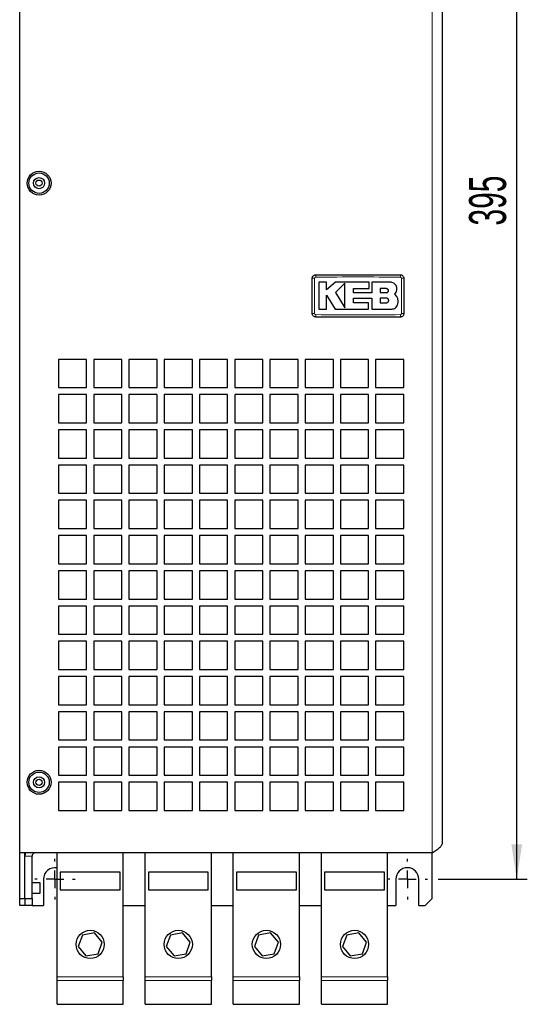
# Model space of a CAD drawing. Header units: millimetres. Extents: x 5 to 418, y 2 to 292.
# Tile 9 of 19: x 161 to 209, y 101 to 194. Entities that reach past the tile are written whole.
import ezdxf

# ---------------------------------------------------------------- set-up
doc = ezdxf.new("R2010")
doc.units = ezdxf.units.MM
doc.layers.add('SLD-0', color=7, linetype='Continuous')
doc.styles.add('SLDTEXTSTYLE0', font='TXT', dxfattribs={"width": 0.605})
doc.dimstyles.new('SLDDIMSTYLE0', dxfattribs={"dimtxt": 3.5, "dimasz": 3.302, "dimexe": 0, "dimexo": 0.0625, "dimgap": 0.875, "dimtad": 1, "dimlfac": 3, "dimrnd": 1e-09, "dimzin": 12, "dimdsep": 46, "dimtxsty": 'SLDTEXTSTYLE0', "dimsah": 1, "dimcen": 0.09, "dimadec": 0, "dimazin": 3, "dimtfac": 1, "dimtofl": 0, "dimtmove": 0, "dimatfit": 3, "dimfxl": 1, "dimfrac": 2, "dimtolj": 1, "dimtzin": 12, "dimarcsym": 0})

# ---------------------------------------------------------------- blocks, each defined once
blk = doc.blocks.new('_D_7')
at = {"layer": 'SLD-0', "color": 7}
for p, q in [((200.642, 244.517), (209.067, 244.517)), ((208.067, 112.85), (208.067, 244.517)), ((200.642, 112.85), (209.067, 112.85))]:
    blk.add_line(p, q, dxfattribs=at)
for points in [[(208.067, 244.517), (207.559, 241.215), (208.575, 241.215)], [(208.067, 112.85), (208.575, 116.152), (207.559, 116.152)]]:
    blk.add_solid(points, dxfattribs=at)
at = {"layer": 'SLD-0', "color": 7, "insert": (203.555, 174.673), "char_height": 3.5, "attachment_point": 1, "rotation": 90, "style": 'SLDTEXTSTYLE0'}
blk.add_mtext('395', dxfattribs=at)
blk = doc.blocks.new('SW_CENTERMARKSYMBOL_6')
at = {"layer": 'SLD-0', "color": 0}
for p, q in [((0, 1.667), (0, 1.917)), ((-1.667, 0), (-1.917, 0)), ((0, 0), (-0.833, 0)), ((0, 0), (0, 0.833)), ((0, 0), (0, -0.833)), ((0, 0), (0.833, 0)), ((1.667, 0), (1.917, 0)), ((0, -1.667), (0, -1.917))]:
    blk.add_line(p, q, dxfattribs=at)
blk = doc.blocks.new('SW_CENTERMARKSYMBOL_7')
at = {"layer": 'SLD-0', "color": 0}
for p, q in [((0, 1.667), (0, 1.917)), ((-1.667, 0), (-1.917, 0)), ((0, 0), (-0.833, 0)), ((0, 0), (0, 0.833)), ((0, 0), (0, -0.833)), ((0, 0), (0.833, 0)), ((1.667, 0), (1.917, 0)), ((0, -1.667), (0, -1.917))]:
    blk.add_line(p, q, dxfattribs=at)

msp = doc.modelspace()

# ---------------------------------------------------------------- linework, layer by layer
at = {"color": 7, "linetype": 'Continuous', "lineweight": 25}
for p, q in [((161.0586, 115.3504), (161.0586, 242.0171)), ((201.0586, 116.3504), (201.0586, 241.0171)), ((190.0883, 169.3101), (189.3552, 169.3101)), ((190.0883, 168.5992), (190.0883, 169.3101)), ((190.9226, 169.3101), (190.0883, 168.5992)), ((194.1218, 169.3101), (190.9226, 169.3101)), ((191.797, 169.2308), (190.9226, 168.3313)), ((192.6269, 168.708), (194.1218, 168.708)), ((192.6269, 168.3236), (192.6269, 168.708)), ((194.1218, 168.708), (194.1218, 169.3101)), ((194.3535, 169.3101), (194.3535, 168.3236)), ((196.1167, 169.3101), (194.3535, 169.3101)), ((195.7467, 168.7032), (195.1664, 168.7032)), ((195.1664, 168.7032), (195.1664, 168.3313)), ((190.0879, 168.0987), (190.8949, 166.7723)), ((190.0879, 166.7723), (190.0879, 168.0987)), ((190.9226, 168.3313), (191.797, 166.8941)), ((194.3535, 168.3236), (192.6269, 168.3236)), ((192.6273, 167.7987), (194.3535, 167.7987)), ((192.6273, 167.3737), (192.6273, 167.7987)), ((194.3535, 167.7987), (194.3535, 166.7723)), ((195.1664, 168.3313), (195.7467, 168.3313)), ((195.1664, 167.7987), (195.1664, 167.3737)), ((195.7467, 167.7987), (195.1664, 167.7987)), ((196.7256, 167.961), (196.5358, 168.1959)), ((189.3552, 166.7723), (190.0879, 166.7723)), ((190.8949, 166.7723), (194.0619, 166.7723)), ((194.0619, 167.3737), (192.6273, 167.3737)), ((194.0619, 166.7723), (194.0619, 167.3737)), ((194.3535, 166.7723), (196.2458, 166.7723)), ((195.1664, 167.3737), (195.7467, 167.3737)), ((164.7253, 162.0171), (164.7253, 159.3504)), ((167.392, 162.0171), (164.7253, 162.0171)), ((167.392, 159.3504), (167.392, 162.0171)), ((168.0586, 162.0171), (168.0586, 159.3504)), ((170.7253, 162.0171), (168.0586, 162.0171)), ((170.7253, 159.3504), (170.7253, 162.0171)), ((171.392, 162.0171), (171.392, 159.3504)), ((174.0586, 162.0171), (171.392, 162.0171)), ((174.0586, 159.3504), (174.0586, 162.0171)), ((174.7253, 162.0171), (174.7253, 159.3504)), ((177.392, 162.0171), (174.7253, 162.0171)), ((177.392, 159.3504), (177.392, 162.0171)), ((178.0586, 162.0171), (178.0586, 159.3504)), ((180.7253, 162.0171), (178.0586, 162.0171)), ((180.7253, 159.3504), (180.7253, 162.0171)), ((181.392, 162.0171), (181.392, 159.3504)), ((184.0586, 162.0171), (181.392, 162.0171)), ((184.0586, 159.3504), (184.0586, 162.0171)), ((184.7253, 162.0171), (184.7253, 159.3504)), ((187.392, 162.0171), (184.7253, 162.0171)), ((187.392, 159.3504), (187.392, 162.0171)), ((188.0586, 162.0171), (188.0586, 159.3504)), ((190.7253, 162.0171), (188.0586, 162.0171)), ((190.7253, 159.3504), (190.7253, 162.0171)), ((191.392, 162.0171), (191.392, 159.3504)), ((194.0586, 162.0171), (191.392, 162.0171)), ((194.0586, 159.3504), (194.0586, 162.0171)), ((194.7253, 162.0171), (194.7253, 159.3504)), ((197.392, 162.0171), (194.7253, 162.0171)), ((197.392, 159.3504), (197.392, 162.0171)), ((164.7253, 159.3504), (167.392, 159.3504)), ((168.0586, 159.3504), (170.7253, 159.3504)), ((171.392, 159.3504), (174.0586, 159.3504)), ((174.7253, 159.3504), (177.392, 159.3504)), ((178.0586, 159.3504), (180.7253, 159.3504)), ((181.392, 159.3504), (184.0586, 159.3504)), ((184.7253, 159.3504), (187.392, 159.3504)), ((188.0586, 159.3504), (190.7253, 159.3504)), ((191.392, 159.3504), (194.0586, 159.3504)), ((194.7253, 159.3504), (197.392, 159.3504)), ((164.7253, 158.6838), (164.7253, 156.0171)), ((167.392, 158.6838), (164.7253, 158.6838)), ((167.392, 156.0171), (167.392, 158.6838)), ((168.0586, 158.6838), (168.0586, 156.0171)), ((170.7253, 158.6838), (168.0586, 158.6838)), ((170.7253, 156.0171), (170.7253, 158.6838)), ((171.392, 158.6838), (171.392, 156.0171)), ((174.0586, 158.6838), (171.392, 158.6838)), ((174.0586, 156.0171), (174.0586, 158.6838)), ((174.7253, 158.6838), (174.7253, 156.0171)), ((177.392, 158.6838), (174.7253, 158.6838)), ((177.392, 156.0171), (177.392, 158.6838)), ((178.0586, 158.6838), (178.0586, 156.0171)), ((180.7253, 158.6838), (178.0586, 158.6838)), ((180.7253, 156.0171), (180.7253, 158.6838)), ((181.392, 158.6838), (181.392, 156.0171)), ((184.0586, 158.6838), (181.392, 158.6838)), ((184.0586, 156.0171), (184.0586, 158.6838)), ((184.7253, 158.6838), (184.7253, 156.0171)), ((187.392, 158.6838), (184.7253, 158.6838)), ((187.392, 156.0171), (187.392, 158.6838)), ((188.0586, 158.6838), (188.0586, 156.0171)), ((190.7253, 158.6838), (188.0586, 158.6838)), ((190.7253, 156.0171), (190.7253, 158.6838)), ((191.392, 158.6838), (191.392, 156.0171)), ((194.0586, 158.6838), (191.392, 158.6838)), ((194.0586, 156.0171), (194.0586, 158.6838)), ((194.7253, 158.6838), (194.7253, 156.0171)), ((197.392, 158.6838), (194.7253, 158.6838)), ((197.392, 156.0171), (197.392, 158.6838)), ((164.7253, 156.0171), (167.392, 156.0171)), ((168.0586, 156.0171), (170.7253, 156.0171)), ((171.392, 156.0171), (174.0586, 156.0171)), ((174.7253, 156.0171), (177.392, 156.0171)), ((178.0586, 156.0171), (180.7253, 156.0171)), ((181.392, 156.0171), (184.0586, 156.0171)), ((184.7253, 156.0171), (187.392, 156.0171)), ((188.0586, 156.0171), (190.7253, 156.0171)), ((191.392, 156.0171), (194.0586, 156.0171)), ((194.7253, 156.0171), (197.392, 156.0171)), ((164.7253, 155.3504), (164.7253, 152.6838)), ((167.392, 155.3504), (164.7253, 155.3504)), ((167.392, 152.6838), (167.392, 155.3504)), ((168.0586, 155.3504), (168.0586, 152.6838)), ((170.7253, 155.3504), (168.0586, 155.3504)), ((170.7253, 152.6838), (170.7253, 155.3504)), ((171.392, 155.3504), (171.392, 152.6838)), ((174.0586, 155.3504), (171.392, 155.3504)), ((174.0586, 152.6838), (174.0586, 155.3504)), ((174.7253, 155.3504), (174.7253, 152.6838)), ((177.392, 155.3504), (174.7253, 155.3504)), ((177.392, 152.6838), (177.392, 155.3504)), ((178.0586, 155.3504), (178.0586, 152.6838)), ((180.7253, 155.3504), (178.0586, 155.3504)), ((180.7253, 152.6838), (180.7253, 155.3504)), ((181.392, 155.3504), (181.392, 152.6838)), ((184.0586, 155.3504), (181.392, 155.3504)), ((184.0586, 152.6838), (184.0586, 155.3504)), ((184.7253, 155.3504), (184.7253, 152.6838)), ((187.392, 155.3504), (184.7253, 155.3504)), ((187.392, 152.6838), (187.392, 155.3504)), ((188.0586, 155.3504), (188.0586, 152.6838)), ((190.7253, 155.3504), (188.0586, 155.3504)), ((190.7253, 152.6838), (190.7253, 155.3504)), ((191.392, 155.3504), (191.392, 152.6838)), ((194.0586, 155.3504), (191.392, 155.3504)), ((194.0586, 152.6838), (194.0586, 155.3504)), ((194.7253, 155.3504), (194.7253, 152.6838)), ((197.392, 155.3504), (194.7253, 155.3504)), ((197.392, 152.6838), (197.392, 155.3504)), ((164.7253, 152.6838), (167.392, 152.6838)), ((164.7253, 152.0171), (164.7253, 149.3504)), ((167.392, 152.0171), (164.7253, 152.0171)), ((167.392, 149.3504), (167.392, 152.0171)), ((168.0586, 152.6838), (170.7253, 152.6838)), ((168.0586, 152.0171), (168.0586, 149.3504)), ((170.7253, 152.0171), (168.0586, 152.0171)), ((170.7253, 149.3504), (170.7253, 152.0171)), ((171.392, 152.6838), (174.0586, 152.6838)), ((171.392, 152.0171), (171.392, 149.3504)), ((174.0586, 152.0171), (171.392, 152.0171)), ((174.0586, 149.3504), (174.0586, 152.0171)), ((174.7253, 152.6838), (177.392, 152.6838)), ((174.7253, 152.0171), (174.7253, 149.3504)), ((177.392, 152.0171), (174.7253, 152.0171)), ((177.392, 149.3504), (177.392, 152.0171)), ((178.0586, 152.6838), (180.7253, 152.6838)), ((178.0586, 152.0171), (178.0586, 149.3504)), ((180.7253, 152.0171), (178.0586, 152.0171)), ((180.7253, 149.3504), (180.7253, 152.0171)), ((181.392, 152.6838), (184.0586, 152.6838)), ((181.392, 152.0171), (181.392, 149.3504)), ((184.0586, 152.0171), (181.392, 152.0171)), ((184.0586, 149.3504), (184.0586, 152.0171)), ((184.7253, 152.6838), (187.392, 152.6838)), ((184.7253, 152.0171), (184.7253, 149.3504)), ((187.392, 152.0171), (184.7253, 152.0171)), ((187.392, 149.3504), (187.392, 152.0171)), ((188.0586, 152.6838), (190.7253, 152.6838)), ((188.0586, 152.0171), (188.0586, 149.3504)), ((190.7253, 152.0171), (188.0586, 152.0171)), ((190.7253, 149.3504), (190.7253, 152.0171)), ((191.392, 152.6838), (194.0586, 152.6838)), ((191.392, 152.0171), (191.392, 149.3504)), ((194.0586, 152.0171), (191.392, 152.0171)), ((194.0586, 149.3504), (194.0586, 152.0171)), ((194.7253, 152.6838), (197.392, 152.6838)), ((194.7253, 152.0171), (194.7253, 149.3504)), ((197.392, 152.0171), (194.7253, 152.0171)), ((197.392, 149.3504), (197.392, 152.0171)), ((164.7253, 149.3504), (167.392, 149.3504)), ((168.0586, 149.3504), (170.7253, 149.3504)), ((171.392, 149.3504), (174.0586, 149.3504)), ((174.7253, 149.3504), (177.392, 149.3504)), ((178.0586, 149.3504), (180.7253, 149.3504)), ((181.392, 149.3504), (184.0586, 149.3504)), ((184.7253, 149.3504), (187.392, 149.3504)), ((188.0586, 149.3504), (190.7253, 149.3504)), ((191.392, 149.3504), (194.0586, 149.3504)), ((194.7253, 149.3504), (197.392, 149.3504)), ((164.7253, 148.6838), (164.7253, 146.0171)), ((167.392, 148.6838), (164.7253, 148.6838)), ((167.392, 146.0171), (167.392, 148.6838)), ((168.0586, 148.6838), (168.0586, 146.0171)), ((170.7253, 148.6838), (168.0586, 148.6838)), ((170.7253, 146.0171), (170.7253, 148.6838)), ((171.392, 148.6838), (171.392, 146.0171)), ((174.0586, 148.6838), (171.392, 148.6838)), ((174.0586, 146.0171), (174.0586, 148.6838)), ((174.7253, 148.6838), (174.7253, 146.0171)), ((177.392, 148.6838), (174.7253, 148.6838)), ((177.392, 146.0171), (177.392, 148.6838)), ((178.0586, 148.6838), (178.0586, 146.0171)), ((180.7253, 148.6838), (178.0586, 148.6838)), ((180.7253, 146.0171), (180.7253, 148.6838)), ((181.392, 148.6838), (181.392, 146.0171)), ((184.0586, 148.6838), (181.392, 148.6838)), ((184.0586, 146.0171), (184.0586, 148.6838)), ((184.7253, 148.6838), (184.7253, 146.0171)), ((187.392, 148.6838), (184.7253, 148.6838)), ((187.392, 146.0171), (187.392, 148.6838)), ((188.0586, 148.6838), (188.0586, 146.0171)), ((190.7253, 148.6838), (188.0586, 148.6838)), ((190.7253, 146.0171), (190.7253, 148.6838)), ((191.392, 148.6838), (191.392, 146.0171)), ((194.0586, 148.6838), (191.392, 148.6838)), ((194.0586, 146.0171), (194.0586, 148.6838)), ((194.7253, 148.6838), (194.7253, 146.0171)), ((197.392, 148.6838), (194.7253, 148.6838)), ((197.392, 146.0171), (197.392, 148.6838)), ((164.7253, 146.0171), (167.392, 146.0171)), ((164.7253, 145.3504), (164.7253, 142.6838)), ((167.392, 145.3504), (164.7253, 145.3504)), ((167.392, 142.6838), (167.392, 145.3504)), ((168.0586, 146.0171), (170.7253, 146.0171)), ((168.0586, 145.3504), (168.0586, 142.6838)), ((170.7253, 145.3504), (168.0586, 145.3504)), ((170.7253, 142.6838), (170.7253, 145.3504)), ((171.392, 146.0171), (174.0586, 146.0171)), ((171.392, 145.3504), (171.392, 142.6838)), ((174.0586, 145.3504), (171.392, 145.3504)), ((174.0586, 142.6838), (174.0586, 145.3504)), ((174.7253, 146.0171), (177.392, 146.0171)), ((174.7253, 145.3504), (174.7253, 142.6838)), ((177.392, 145.3504), (174.7253, 145.3504)), ((177.392, 142.6838), (177.392, 145.3504)), ((178.0586, 146.0171), (180.7253, 146.0171)), ((178.0586, 145.3504), (178.0586, 142.6838)), ((180.7253, 145.3504), (178.0586, 145.3504)), ((180.7253, 142.6838), (180.7253, 145.3504)), ((181.392, 146.0171), (184.0586, 146.0171)), ((181.392, 145.3504), (181.392, 142.6838)), ((184.0586, 145.3504), (181.392, 145.3504)), ((184.0586, 142.6838), (184.0586, 145.3504)), ((184.7253, 146.0171), (187.392, 146.0171)), ((184.7253, 145.3504), (184.7253, 142.6838)), ((187.392, 145.3504), (184.7253, 145.3504)), ((187.392, 142.6838), (187.392, 145.3504)), ((188.0586, 146.0171), (190.7253, 146.0171)), ((188.0586, 145.3504), (188.0586, 142.6838)), ((190.7253, 145.3504), (188.0586, 145.3504)), ((190.7253, 142.6838), (190.7253, 145.3504)), ((191.392, 146.0171), (194.0586, 146.0171)), ((191.392, 145.3504), (191.392, 142.6838)), ((194.0586, 145.3504), (191.392, 145.3504)), ((194.0586, 142.6838), (194.0586, 145.3504)), ((194.7253, 146.0171), (197.392, 146.0171)), ((194.7253, 145.3504), (194.7253, 142.6838)), ((197.392, 145.3504), (194.7253, 145.3504)), ((197.392, 142.6838), (197.392, 145.3504)), ((164.7253, 142.6838), (167.392, 142.6838)), ((168.0586, 142.6838), (170.7253, 142.6838)), ((171.392, 142.6838), (174.0586, 142.6838)), ((174.7253, 142.6838), (177.392, 142.6838)), ((178.0586, 142.6838), (180.7253, 142.6838)), ((181.392, 142.6838), (184.0586, 142.6838)), ((184.7253, 142.6838), (187.392, 142.6838)), ((188.0586, 142.6838), (190.7253, 142.6838)), ((191.392, 142.6838), (194.0586, 142.6838)), ((194.7253, 142.6838), (197.392, 142.6838)), ((164.7253, 142.0171), (164.7253, 139.3504)), ((167.392, 142.0171), (164.7253, 142.0171)), ((167.392, 139.3504), (167.392, 142.0171)), ((168.0586, 142.0171), (168.0586, 139.3504)), ((170.7253, 142.0171), (168.0586, 142.0171)), ((170.7253, 139.3504), (170.7253, 142.0171)), ((171.392, 142.0171), (171.392, 139.3504)), ((174.0586, 142.0171), (171.392, 142.0171)), ((174.0586, 139.3504), (174.0586, 142.0171)), ((174.7253, 142.0171), (174.7253, 139.3504)), ((177.392, 142.0171), (174.7253, 142.0171)), ((177.392, 139.3504), (177.392, 142.0171)), ((178.0586, 142.0171), (178.0586, 139.3504)), ((180.7253, 142.0171), (178.0586, 142.0171)), ((180.7253, 139.3504), (180.7253, 142.0171)), ((181.392, 142.0171), (181.392, 139.3504)), ((184.0586, 142.0171), (181.392, 142.0171)), ((184.0586, 139.3504), (184.0586, 142.0171)), ((184.7253, 142.0171), (184.7253, 139.3504)), ((187.392, 142.0171), (184.7253, 142.0171)), ((187.392, 139.3504), (187.392, 142.0171)), ((188.0586, 142.0171), (188.0586, 139.3504)), ((190.7253, 142.0171), (188.0586, 142.0171)), ((190.7253, 139.3504), (190.7253, 142.0171)), ((191.392, 142.0171), (191.392, 139.3504)), ((194.0586, 142.0171), (191.392, 142.0171)), ((194.0586, 139.3504), (194.0586, 142.0171)), ((194.7253, 142.0171), (194.7253, 139.3504)), ((197.392, 142.0171), (194.7253, 142.0171)), ((197.392, 139.3504), (197.392, 142.0171)), ((164.7253, 139.3504), (167.392, 139.3504)), ((168.0586, 139.3504), (170.7253, 139.3504)), ((171.392, 139.3504), (174.0586, 139.3504)), ((174.7253, 139.3504), (177.392, 139.3504)), ((178.0586, 139.3504), (180.7253, 139.3504)), ((181.392, 139.3504), (184.0586, 139.3504)), ((184.7253, 139.3504), (187.392, 139.3504)), ((188.0586, 139.3504), (190.7253, 139.3504)), ((191.392, 139.3504), (194.0586, 139.3504)), ((194.7253, 139.3504), (197.392, 139.3504)), ((164.7253, 138.6838), (164.7253, 136.0171)), ((167.392, 138.6838), (164.7253, 138.6838)), ((167.392, 136.0171), (167.392, 138.6838)), ((168.0586, 138.6838), (168.0586, 136.0171)), ((170.7253, 138.6838), (168.0586, 138.6838)), ((170.7253, 136.0171), (170.7253, 138.6838)), ((171.392, 138.6838), (171.392, 136.0171)), ((174.0586, 138.6838), (171.392, 138.6838)), ((174.0586, 136.0171), (174.0586, 138.6838)), ((174.7253, 138.6838), (174.7253, 136.0171)), ((177.392, 138.6838), (174.7253, 138.6838)), ((177.392, 136.0171), (177.392, 138.6838)), ((178.0586, 138.6838), (178.0586, 136.0171)), ((180.7253, 138.6838), (178.0586, 138.6838)), ((180.7253, 136.0171), (180.7253, 138.6838)), ((181.392, 138.6838), (181.392, 136.0171)), ((184.0586, 138.6838), (181.392, 138.6838)), ((184.0586, 136.0171), (184.0586, 138.6838)), ((184.7253, 138.6838), (184.7253, 136.0171)), ((187.392, 138.6838), (184.7253, 138.6838)), ((187.392, 136.0171), (187.392, 138.6838)), ((188.0586, 138.6838), (188.0586, 136.0171)), ((190.7253, 138.6838), (188.0586, 138.6838)), ((190.7253, 136.0171), (190.7253, 138.6838)), ((191.392, 138.6838), (191.392, 136.0171)), ((194.0586, 138.6838), (191.392, 138.6838)), ((194.0586, 136.0171), (194.0586, 138.6838)), ((194.7253, 138.6838), (194.7253, 136.0171)), ((197.392, 138.6838), (194.7253, 138.6838)), ((197.392, 136.0171), (197.392, 138.6838)), ((164.7253, 136.0171), (167.392, 136.0171)), ((168.0586, 136.0171), (170.7253, 136.0171)), ((171.392, 136.0171), (174.0586, 136.0171)), ((174.7253, 136.0171), (177.392, 136.0171)), ((178.0586, 136.0171), (180.7253, 136.0171)), ((181.392, 136.0171), (184.0586, 136.0171)), ((184.7253, 136.0171), (187.392, 136.0171)), ((188.0586, 136.0171), (190.7253, 136.0171)), ((191.392, 136.0171), (194.0586, 136.0171)), ((194.7253, 136.0171), (197.392, 136.0171)), ((164.7253, 135.3504), (164.7253, 132.6838)), ((167.392, 135.3504), (164.7253, 135.3504)), ((167.392, 132.6838), (167.392, 135.3504)), ((168.0586, 135.3504), (168.0586, 132.6838)), ((170.7253, 135.3504), (168.0586, 135.3504)), ((170.7253, 132.6838), (170.7253, 135.3504)), ((171.392, 135.3504), (171.392, 132.6838)), ((174.0586, 135.3504), (171.392, 135.3504)), ((174.0586, 132.6838), (174.0586, 135.3504)), ((174.7253, 135.3504), (174.7253, 132.6838)), ((177.392, 135.3504), (174.7253, 135.3504)), ((177.392, 132.6838), (177.392, 135.3504)), ((178.0586, 135.3504), (178.0586, 132.6838)), ((180.7253, 135.3504), (178.0586, 135.3504)), ((180.7253, 132.6838), (180.7253, 135.3504)), ((181.392, 135.3504), (181.392, 132.6838)), ((184.0586, 135.3504), (181.392, 135.3504)), ((184.0586, 132.6838), (184.0586, 135.3504)), ((184.7253, 135.3504), (184.7253, 132.6838)), ((187.392, 135.3504), (184.7253, 135.3504)), ((187.392, 132.6838), (187.392, 135.3504)), ((188.0586, 135.3504), (188.0586, 132.6838)), ((190.7253, 135.3504), (188.0586, 135.3504)), ((190.7253, 132.6838), (190.7253, 135.3504)), ((191.392, 135.3504), (191.392, 132.6838)), ((194.0586, 135.3504), (191.392, 135.3504)), ((194.0586, 132.6838), (194.0586, 135.3504)), ((194.7253, 135.3504), (194.7253, 132.6838)), ((197.392, 135.3504), (194.7253, 135.3504)), ((197.392, 132.6838), (197.392, 135.3504)), ((164.7253, 132.6838), (167.392, 132.6838)), ((168.0586, 132.6838), (170.7253, 132.6838)), ((171.392, 132.6838), (174.0586, 132.6838)), ((174.7253, 132.6838), (177.392, 132.6838)), ((178.0586, 132.6838), (180.7253, 132.6838)), ((181.392, 132.6838), (184.0586, 132.6838)), ((184.7253, 132.6838), (187.392, 132.6838)), ((188.0586, 132.6838), (190.7253, 132.6838)), ((191.392, 132.6838), (194.0586, 132.6838)), ((194.7253, 132.6838), (197.392, 132.6838)), ((164.7253, 132.0171), (164.7253, 129.3504)), ((167.392, 132.0171), (164.7253, 132.0171)), ((167.392, 129.3504), (167.392, 132.0171)), ((168.0586, 132.0171), (168.0586, 129.3504)), ((170.7253, 132.0171), (168.0586, 132.0171)), ((170.7253, 129.3504), (170.7253, 132.0171)), ((171.392, 132.0171), (171.392, 129.3504)), ((174.0586, 132.0171), (171.392, 132.0171)), ((174.0586, 129.3504), (174.0586, 132.0171)), ((174.7253, 132.0171), (174.7253, 129.3504)), ((177.392, 132.0171), (174.7253, 132.0171)), ((177.392, 129.3504), (177.392, 132.0171)), ((178.0586, 132.0171), (178.0586, 129.3504)), ((180.7253, 132.0171), (178.0586, 132.0171)), ((180.7253, 129.3504), (180.7253, 132.0171)), ((181.392, 132.0171), (181.392, 129.3504)), ((184.0586, 132.0171), (181.392, 132.0171)), ((184.0586, 129.3504), (184.0586, 132.0171)), ((184.7253, 132.0171), (184.7253, 129.3504)), ((187.392, 132.0171), (184.7253, 132.0171)), ((187.392, 129.3504), (187.392, 132.0171)), ((188.0586, 132.0171), (188.0586, 129.3504)), ((190.7253, 132.0171), (188.0586, 132.0171)), ((190.7253, 129.3504), (190.7253, 132.0171)), ((191.392, 132.0171), (191.392, 129.3504)), ((194.0586, 132.0171), (191.392, 132.0171)), ((194.0586, 129.3504), (194.0586, 132.0171)), ((194.7253, 132.0171), (194.7253, 129.3504)), ((197.392, 132.0171), (194.7253, 132.0171)), ((197.392, 129.3504), (197.392, 132.0171)), ((164.7253, 129.3504), (167.392, 129.3504)), ((164.7253, 128.6838), (164.7253, 126.0171)), ((167.392, 128.6838), (164.7253, 128.6838)), ((167.392, 126.0171), (167.392, 128.6838)), ((168.0586, 129.3504), (170.7253, 129.3504)), ((168.0586, 128.6838), (168.0586, 126.0171)), ((170.7253, 128.6838), (168.0586, 128.6838)), ((170.7253, 126.0171), (170.7253, 128.6838)), ((171.392, 129.3504), (174.0586, 129.3504)), ((171.392, 128.6838), (171.392, 126.0171)), ((174.0586, 128.6838), (171.392, 128.6838)), ((174.0586, 126.0171), (174.0586, 128.6838)), ((174.7253, 129.3504), (177.392, 129.3504)), ((174.7253, 128.6838), (174.7253, 126.0171)), ((177.392, 128.6838), (174.7253, 128.6838)), ((177.392, 126.0171), (177.392, 128.6838)), ((178.0586, 129.3504), (180.7253, 129.3504)), ((178.0586, 128.6838), (178.0586, 126.0171)), ((180.7253, 128.6838), (178.0586, 128.6838)), ((180.7253, 126.0171), (180.7253, 128.6838)), ((181.392, 129.3504), (184.0586, 129.3504)), ((181.392, 128.6838), (181.392, 126.0171)), ((184.0586, 128.6838), (181.392, 128.6838)), ((184.0586, 126.0171), (184.0586, 128.6838)), ((184.7253, 129.3504), (187.392, 129.3504)), ((184.7253, 128.6838), (184.7253, 126.0171)), ((187.392, 128.6838), (184.7253, 128.6838)), ((187.392, 126.0171), (187.392, 128.6838)), ((188.0586, 129.3504), (190.7253, 129.3504)), ((188.0586, 128.6838), (188.0586, 126.0171)), ((190.7253, 128.6838), (188.0586, 128.6838)), ((190.7253, 126.0171), (190.7253, 128.6838)), ((191.392, 129.3504), (194.0586, 129.3504)), ((191.392, 128.6838), (191.392, 126.0171)), ((194.0586, 128.6838), (191.392, 128.6838)), ((194.0586, 126.0171), (194.0586, 128.6838)), ((194.7253, 129.3504), (197.392, 129.3504)), ((194.7253, 128.6838), (194.7253, 126.0171)), ((197.392, 128.6838), (194.7253, 128.6838)), ((197.392, 126.0171), (197.392, 128.6838)), ((164.7253, 126.0171), (167.392, 126.0171)), ((168.0586, 126.0171), (170.7253, 126.0171)), ((171.392, 126.0171), (174.0586, 126.0171)), ((174.7253, 126.0171), (177.392, 126.0171)), ((178.0586, 126.0171), (180.7253, 126.0171)), ((181.392, 126.0171), (184.0586, 126.0171)), ((184.7253, 126.0171), (187.392, 126.0171)), ((188.0586, 126.0171), (190.7253, 126.0171)), ((191.392, 126.0171), (194.0586, 126.0171)), ((194.7253, 126.0171), (197.392, 126.0171)), ((164.7253, 125.3504), (164.7253, 122.6838)), ((167.392, 125.3504), (164.7253, 125.3504)), ((167.392, 122.6838), (167.392, 125.3504)), ((168.0586, 125.3504), (168.0586, 122.6838)), ((170.7253, 125.3504), (168.0586, 125.3504)), ((170.7253, 122.6838), (170.7253, 125.3504)), ((171.392, 125.3504), (171.392, 122.6838)), ((174.0586, 125.3504), (171.392, 125.3504)), ((174.0586, 122.6838), (174.0586, 125.3504)), ((174.7253, 125.3504), (174.7253, 122.6838)), ((177.392, 125.3504), (174.7253, 125.3504)), ((177.392, 122.6838), (177.392, 125.3504)), ((178.0586, 125.3504), (178.0586, 122.6838)), ((180.7253, 125.3504), (178.0586, 125.3504)), ((180.7253, 122.6838), (180.7253, 125.3504)), ((181.392, 125.3504), (181.392, 122.6838)), ((184.0586, 125.3504), (181.392, 125.3504)), ((184.0586, 122.6838), (184.0586, 125.3504)), ((184.7253, 125.3504), (184.7253, 122.6838)), ((187.392, 125.3504), (184.7253, 125.3504)), ((187.392, 122.6838), (187.392, 125.3504)), ((188.0586, 125.3504), (188.0586, 122.6838)), ((190.7253, 125.3504), (188.0586, 125.3504)), ((190.7253, 122.6838), (190.7253, 125.3504)), ((191.392, 125.3504), (191.392, 122.6838)), ((194.0586, 125.3504), (191.392, 125.3504)), ((194.0586, 122.6838), (194.0586, 125.3504)), ((194.7253, 125.3504), (194.7253, 122.6838)), ((197.392, 125.3504), (194.7253, 125.3504)), ((197.392, 122.6838), (197.392, 125.3504)), ((164.7253, 122.6838), (167.392, 122.6838)), ((164.7253, 122.0171), (164.7253, 119.3504)), ((167.392, 122.0171), (164.7253, 122.0171)), ((167.392, 119.3504), (167.392, 122.0171)), ((168.0586, 122.6838), (170.7253, 122.6838)), ((168.0586, 122.0171), (168.0586, 119.3504)), ((170.7253, 122.0171), (168.0586, 122.0171)), ((170.7253, 119.3504), (170.7253, 122.0171)), ((171.392, 122.6838), (174.0586, 122.6838)), ((171.392, 122.0171), (171.392, 119.3504)), ((174.0586, 122.0171), (171.392, 122.0171)), ((174.0586, 119.3504), (174.0586, 122.0171)), ((174.7253, 122.6838), (177.392, 122.6838)), ((174.7253, 122.0171), (174.7253, 119.3504)), ((177.392, 122.0171), (174.7253, 122.0171)), ((177.392, 119.3504), (177.392, 122.0171)), ((178.0586, 122.6838), (180.7253, 122.6838)), ((178.0586, 122.0171), (178.0586, 119.3504)), ((180.7253, 122.0171), (178.0586, 122.0171)), ((180.7253, 119.3504), (180.7253, 122.0171)), ((181.392, 122.6838), (184.0586, 122.6838)), ((181.392, 122.0171), (181.392, 119.3504)), ((184.0586, 122.0171), (181.392, 122.0171)), ((184.0586, 119.3504), (184.0586, 122.0171)), ((184.7253, 122.6838), (187.392, 122.6838)), ((184.7253, 122.0171), (184.7253, 119.3504)), ((187.392, 122.0171), (184.7253, 122.0171)), ((187.392, 119.3504), (187.392, 122.0171)), ((188.0586, 122.6838), (190.7253, 122.6838)), ((188.0586, 122.0171), (188.0586, 119.3504)), ((190.7253, 122.0171), (188.0586, 122.0171)), ((190.7253, 119.3504), (190.7253, 122.0171)), ((191.392, 122.6838), (194.0586, 122.6838)), ((191.392, 122.0171), (191.392, 119.3504)), ((194.0586, 122.0171), (191.392, 122.0171)), ((194.0586, 119.3504), (194.0586, 122.0171)), ((194.7253, 122.6838), (197.392, 122.6838)), ((194.7253, 122.0171), (194.7253, 119.3504)), ((197.392, 122.0171), (194.7253, 122.0171)), ((197.392, 119.3504), (197.392, 122.0171)), ((164.7253, 119.3504), (167.392, 119.3504)), ((168.0586, 119.3504), (170.7253, 119.3504)), ((171.392, 119.3504), (174.0586, 119.3504)), ((174.7253, 119.3504), (177.392, 119.3504)), ((178.0586, 119.3504), (180.7253, 119.3504)), ((181.392, 119.3504), (184.0586, 119.3504)), ((184.7253, 119.3504), (187.392, 119.3504)), ((188.0586, 119.3504), (190.7253, 119.3504)), ((191.392, 119.3504), (194.0586, 119.3504)), ((194.7253, 119.3504), (197.392, 119.3504)), ((161.0586, 111.0171), (161.0586, 115.3504)), ((200.0586, 115.3504), (161.0586, 115.3504)), ((161.5586, 111.0171), (161.5586, 115.3504)), ((162.2253, 111.0171), (162.2253, 115.0171)), ((164.592, 103.6059), (164.592, 115.3504)), ((170.8586, 103.6059), (170.8586, 115.3504)), ((172.9253, 103.6059), (172.9253, 115.3504)), ((179.192, 103.6059), (179.192, 115.3504)), ((181.2586, 103.6059), (181.2586, 115.3504)), ((187.5253, 103.6059), (187.5253, 115.3504)), ((189.592, 103.6059), (189.592, 115.3504)), ((195.8586, 103.6059), (195.8586, 115.3504)), ((200.0586, 111.0171), (200.0586, 115.3504)), ((163.3086, 112.8504), (163.3086, 110.3504)), ((170.5586, 113.5171), (164.892, 113.5171)), ((164.892, 113.5171), (164.892, 111.8504)), ((170.5586, 111.8504), (170.5586, 113.5171)), ((178.892, 113.5171), (173.2253, 113.5171)), ((173.2253, 113.5171), (173.2253, 111.8504)), ((178.892, 111.8504), (178.892, 113.5171)), ((187.2253, 113.5171), (181.5586, 113.5171)), ((181.5586, 113.5171), (181.5586, 111.8504)), ((187.2253, 111.8504), (187.2253, 113.5171)), ((195.5586, 113.5171), (189.892, 113.5171)), ((189.892, 113.5171), (189.892, 111.8504)), ((195.5586, 111.8504), (195.5586, 113.5171)), ((196.642, 112.8504), (196.642, 110.3504)), ((198.8086, 110.3504), (198.8086, 112.8504)), ((162.9882, 112.5088), (162.2253, 112.5088)), ((162.9882, 111.5254), (162.9882, 112.5088)), ((164.892, 111.8504), (170.5586, 111.8504)), ((173.2253, 111.8504), (178.892, 111.8504)), ((181.5586, 111.8504), (187.2253, 111.8504)), ((189.892, 111.8504), (195.5586, 111.8504)), ((161.0586, 111.0171), (161.5586, 111.0171)), ((161.0586, 110.3504), (161.0586, 111.0171)), ((161.5586, 111.0171), (161.5586, 110.3504)), ((161.5586, 111.0171), (162.2253, 111.0171)), ((162.2253, 111.5254), (162.9882, 111.5254)), ((162.2253, 111.0171), (162.2253, 110.3504)), ((199.392, 110.3504), (200.0586, 111.0171)), ((161.5586, 110.3504), (161.0586, 110.3504)), ((162.2253, 110.3504), (161.5586, 110.3504)), ((162.2253, 110.3504), (163.3086, 110.3504)), ((170.8586, 110.3504), (172.9253, 110.3504)), ((179.192, 110.3504), (181.2586, 110.3504)), ((187.5253, 110.3504), (189.592, 110.3504)), ((195.8586, 110.3504), (196.642, 110.3504)), ((198.8086, 110.3504), (199.392, 110.3504)), ((166.9853, 107.5702), (166.5876, 106.4862)), ((168.123, 107.7678), (166.9853, 107.5702)), ((168.863, 106.8814), (168.123, 107.7678)), ((175.3187, 107.5702), (174.921, 106.4862)), ((176.4563, 107.7678), (175.3187, 107.5702)), ((177.1963, 106.8814), (176.4563, 107.7678)), ((183.652, 107.5702), (183.2543, 106.4862)), ((184.7897, 107.7678), (183.652, 107.5702)), ((185.5296, 106.8814), (184.7897, 107.7678)), ((191.9853, 107.5702), (191.5876, 106.4862)), ((193.123, 107.7678), (191.9853, 107.5702)), ((193.863, 106.8814), (193.123, 107.7678)), ((166.5876, 106.4862), (167.3276, 105.5997)), ((168.4653, 105.7973), (168.863, 106.8814)), ((174.921, 106.4862), (175.6609, 105.5997)), ((176.7986, 105.7973), (177.1963, 106.8814)), ((183.2543, 106.4862), (183.9943, 105.5997)), ((185.1319, 105.7973), (185.5296, 106.8814)), ((191.5876, 106.4862), (192.3276, 105.5997)), ((193.4653, 105.7973), (193.863, 106.8814)), ((167.3276, 105.5997), (168.4653, 105.7973)), ((175.6609, 105.5997), (176.7986, 105.7973)), ((183.9943, 105.5997), (185.1319, 105.7973)), ((192.3276, 105.5997), (193.4653, 105.7973)), ((164.592, 103.284), (164.592, 103.6059)), ((170.8586, 103.6059), (170.8586, 103.284)), ((172.9253, 103.284), (172.9253, 103.6059)), ((179.192, 103.6059), (179.192, 103.284)), ((181.2586, 103.284), (181.2586, 103.6059)), ((187.5253, 103.6059), (187.5253, 103.284)), ((189.592, 103.284), (189.592, 103.6059)), ((195.8586, 103.6059), (195.8586, 103.284)), ((164.592, 101.0171), (164.592, 103.284)), ((170.8586, 101.0171), (170.8586, 103.284)), ((172.9253, 101.0171), (172.9253, 103.284)), ((179.192, 101.0171), (179.192, 103.284)), ((181.2586, 101.0171), (181.2586, 103.284)), ((187.5253, 101.0171), (187.5253, 103.284)), ((189.592, 101.0171), (189.592, 103.284)), ((195.8586, 101.0171), (195.8586, 103.284)), ((164.592, 101.0171), (170.8586, 101.0171)), ((172.9253, 101.0171), (179.192, 101.0171)), ((181.2586, 101.0171), (187.5253, 101.0171)), ((189.592, 101.0171), (195.8586, 101.0171))]:
    msp.add_line(p, q, dxfattribs=at)
at = {"color": 7, "linetype": 'Continuous', "lineweight": 18}
for p, q in [((200.0586, 115.3504), (200.0586, 242.0171)), ((162.2253, 115.0171), (161.5586, 115.0171)), ((164.592, 103.6059), (170.8586, 103.6059)), ((172.9253, 103.6059), (179.192, 103.6059)), ((181.2586, 103.6059), (187.5253, 103.6059)), ((189.592, 103.6059), (195.8586, 103.6059)), ((170.8586, 103.284), (164.592, 103.284)), ((179.192, 103.284), (172.9253, 103.284)), ((187.5253, 103.284), (181.2586, 103.284)), ((195.8586, 103.284), (189.592, 103.284))]:
    msp.add_line(p, q, dxfattribs=at)
at = {"color": 7, "linetype": 'Continuous', "lineweight": 25, "flags": 128}
msp.add_lwpolyline([(161.6158, 115.3504), (161.5778, 115.2122), (161.5586, 115.0171)], dxfattribs=at)
at = {"color": 7, "linetype": 'Continuous', "lineweight": 25}
for centre, radius in [((162.892, 178.6838), 1.1333), ((162.892, 178.6838), 0.9667), ((162.892, 178.6838), 0.525), ((162.892, 178.6838), 0.2917), ((162.892, 122.0171), 1.1333), ((162.892, 122.0171), 0.9667), ((162.892, 122.0171), 0.525), ((162.892, 122.0171), 0.2917), ((167.7253, 106.6838), 1.3333), ((176.0586, 106.6838), 1.3333), ((184.392, 106.6838), 1.3333), ((192.7253, 106.6838), 1.3333)]:
    msp.add_circle(centre, radius, dxfattribs=at)
at = {"color": 7, "linetype": 'Continuous', "lineweight": 18}
for centre, radius, start, end in [((188.8979, 164.8553), 4.8315, 89.328019, 92.047607), ((193.7515, 169.8445), 4.696, 177.893288, 180.691365), ((192.3658, 169.8445), 4.696, 359.308621, 2.106755), ((197.2193, 164.8551), 4.8317, 87.952474, 90.671954), ((188.8979, 171.1756), 4.8283, 267.951047, 270.672418), ((193.749, 166.1897), 4.6936, 179.308283, 182.10781), ((192.3658, 166.1897), 4.696, 357.893277, 0.691368), ((197.2193, 171.1791), 4.8317, 269.328049, 272.047515)]:
    msp.add_arc(centre, radius, start, end, dxfattribs=at)
at = {"color": 7, "linetype": 'Continuous', "lineweight": 25}
for centre, radius, start in [((162.5586, 115.0171), 0.3333, 90), ((164.392, 112.8504), 1.0833, 79.361291), ((197.7253, 112.8504), 1.0833, 0)]:
    msp.add_arc(centre, radius, start, 180, dxfattribs=at)
for points, knots in [([(188.7253, 169.6838), (188.729, 169.7212), (188.7363, 169.7962), (188.7938, 169.8961), (188.8784, 169.9714), (188.9721, 170.0114), (189.034, 170.0155), (189.0586, 170.0171)], [0, 0, 0, 0, 0.2146728, 0.4293525, 0.6440267, 0.8586958, 1, 1, 1, 1]), ([(188.7253, 166.3504), (188.7253, 166.7048), (188.7253, 167.4376), (188.7253, 168.5487), (188.7253, 169.3054), (188.7253, 169.6838)], [0, 0, 0, 0, 0.3189779, 0.6594764, 1, 1, 1, 1]), ([(189.0586, 170.0171), (190.3919, 170.0171), (193.0585, 170.0171), (195.7252, 170.0171), (197.0586, 170.0171)], [0, 0, 0, 0, 0.499961, 1, 1, 1, 1]), ([(197.0586, 170.0171), (197.0961, 170.0134), (197.171, 170.006), (197.2709, 169.9486), (197.3463, 169.864), (197.3863, 169.7703), (197.3903, 169.7083), (197.392, 169.6838)], [0, 0, 0, 0, 0.2146724, 0.429352, 0.6440262, 0.8586956, 1, 1, 1, 1]), ([(197.392, 169.6838), (197.392, 169.3293), (197.392, 168.5966), (197.392, 167.4854), (197.392, 166.7288), (197.392, 166.3504)], [0, 0, 0, 0, 0.3189779, 0.6594763, 1, 1, 1, 1]), ([(189.3552, 169.3101), (189.3552, 168.963), (189.3552, 168.1172), (189.3552, 167.2712), (189.3552, 166.7723)], [0, 0, 0, 0, 0.41032951, 1, 1, 1, 1]), ([(191.797, 166.8941), (191.797, 167.2411), (191.797, 168.0199), (191.797, 168.7988), (191.797, 169.2308)], [0, 0, 0, 0, 0.4454775, 1, 1, 1, 1]), ([(195.7467, 168.3313), (195.7677, 168.3333), (195.8096, 168.3374), (195.8653, 168.3696), (195.9076, 168.4169), (195.9317, 168.476), (195.935, 168.5395), (195.917, 168.6006), (195.8798, 168.6523), (195.8277, 168.6885), (195.7805, 168.7021), (195.7532, 168.703), (195.7467, 168.7032)], [0, 0, 0, 0, 0.107578, 0.2151551, 0.3227414, 0.4302646, 0.5376806, 0.6449866, 0.752213, 0.8594107, 0.9666405, 1, 1, 1, 1]), ([(196.7256, 168.7012), (196.7189, 168.7697), (196.7054, 168.9065), (196.6005, 169.0889), (196.4461, 169.2266), (196.2749, 169.2997), (196.1617, 169.3072), (196.1167, 169.3101)], [0, 0, 0, 0, 0.21459, 0.4291787, 0.6437975, 0.8584406, 1, 1, 1, 1]), ([(196.5358, 168.1959), (196.5823, 168.2522), (196.6752, 168.3647), (196.7276, 168.5488), (196.7261, 168.6613), (196.7256, 168.7012)], [0, 0, 0, 0, 0.3919653, 0.7839447, 1, 1, 1, 1]), ([(195.7467, 167.3737), (195.7706, 167.376), (195.8184, 167.3807), (195.882, 167.4173), (195.9304, 167.4713), (195.958, 167.5386), (195.9619, 167.6111), (195.9415, 167.6809), (195.8992, 167.74), (195.8398, 167.7816), (195.7856, 167.7974), (195.7543, 167.7984), (195.7467, 167.7987)], [0, 0, 0, 0, 0.1073587, 0.214721, 0.322003, 0.4292233, 0.5364373, 0.6436973, 0.7510459, 0.8585026, 0.9660513, 1, 1, 1, 1]), ([(196.768, 167.1229), (196.8015, 167.2166), (196.8687, 167.4041), (196.8499, 167.7044), (196.7661, 167.8774), (196.7256, 167.961)], [0, 0, 0, 0, 0.3407821, 0.6815687, 1, 1, 1, 1]), ([(196.2458, 166.7723), (196.3093, 166.7786), (196.4362, 166.791), (196.6044, 166.8884), (196.7137, 167.0075), (196.7543, 167.0939), (196.768, 167.1229)], [0, 0, 0, 0, 0.2851253, 0.5702516, 0.8553553, 1, 1, 1, 1]), ([(189.0586, 166.0171), (189.0212, 166.0208), (188.9462, 166.0281), (188.8463, 166.0856), (188.7709, 166.1702), (188.731, 166.2639), (188.7269, 166.3258), (188.7253, 166.3504)], [0, 0, 0, 0, 0.21467234, 0.42935197, 0.64402607, 0.85869541, 1, 1, 1, 1]), ([(197.0586, 166.0171), (195.7254, 166.0171), (193.0587, 166.0171), (190.3921, 166.0171), (189.0586, 166.0171)], [0, 0, 0, 0, 0.499961, 1, 1, 1, 1]), ([(197.392, 166.3504), (197.3883, 166.313), (197.3809, 166.238), (197.3234, 166.1381), (197.2389, 166.0627), (197.1452, 166.0228), (197.0832, 166.0187), (197.0586, 166.0171)], [0, 0, 0, 0, 0.2146728, 0.4293525, 0.6440267, 0.8586958, 1, 1, 1, 1]), ([(200.0586, 115.3504), (200.1922, 115.4353), (200.4593, 115.6052), (200.794, 115.8601), (201.0174, 116.1086), (201.0453, 116.272), (201.0586, 116.3504)], [0, 0, 0, 0, 0.2547259, 0.5096179, 0.7645109, 1, 1, 1, 1])]:
    msp.add_open_spline(points, degree=3, knots=knots, dxfattribs=at)
at = {"color": 7, "linetype": 'Continuous', "lineweight": 18}
for points, knots in [([(188.9546, 169.6865), (188.9508, 169.3076), (188.9431, 168.5496), (188.9435, 167.4366), (188.951, 166.7026), (188.9546, 166.3477)], [0, 0, 0, 0, 0.3404987, 0.6810489, 1, 1, 1, 1]), ([(189.0558, 169.7878), (189.0484, 169.7872), (189.0297, 169.7858), (189.0015, 169.7734), (188.9759, 169.7505), (188.9583, 169.7204), (188.9558, 169.6978), (188.9546, 169.6865)], [0, 0, 0, 0, 0.140567, 0.3553278, 0.5708439, 0.7860438, 1, 1, 1, 1]), ([(197.0615, 169.7878), (195.7271, 169.8013), (193.0585, 169.8284), (190.39, 169.8013), (189.0558, 169.7878)], [0, 0, 0, 0, 0.500039, 1, 1, 1, 1]), ([(197.1627, 169.6865), (197.1621, 169.6939), (197.1606, 169.7126), (197.1483, 169.7408), (197.1254, 169.7664), (197.0954, 169.784), (197.0727, 169.7865), (197.0615, 169.7878)], [0, 0, 0, 0, 0.1406564, 0.3555028, 0.5710316, 0.7861708, 1, 1, 1, 1]), ([(197.1627, 166.3477), (197.1665, 166.7266), (197.1741, 167.4845), (197.1738, 168.5976), (197.1663, 169.3316), (197.1627, 169.6865)], [0, 0, 0, 0, 0.3404988, 0.68104949, 1, 1, 1, 1]), ([(188.9546, 166.3477), (188.9552, 166.3403), (188.9566, 166.3216), (188.9689, 166.2933), (188.9918, 166.2677), (189.0219, 166.2501), (189.0445, 166.2476), (189.0558, 166.2464)], [0, 0, 0, 0, 0.1406569, 0.35550383, 0.57103286, 0.78617163, 1, 1, 1, 1]), ([(189.0558, 166.2464), (190.3902, 166.2329), (193.0587, 166.2058), (195.7273, 166.2329), (197.0615, 166.2464)], [0, 0, 0, 0, 0.5000392, 1, 1, 1, 1]), ([(197.0615, 166.2464), (197.0689, 166.247), (197.0875, 166.2484), (197.1158, 166.2608), (197.1413, 166.2837), (197.1589, 166.3138), (197.1614, 166.3364), (197.1627, 166.3477)], [0, 0, 0, 0, 0.1405668, 0.3553275, 0.5708435, 0.7860436, 1, 1, 1, 1])]:
    msp.add_open_spline(points, degree=3, knots=knots, dxfattribs=at)

# ---------------------------------------------------------------- block references
at = {"layer": 'SLD-0', "color": 7}
for name, p in [('SW_CENTERMARKSYMBOL_6', (164.392, 112.8504)), ('SW_CENTERMARKSYMBOL_7', (197.7253, 112.8504))]:
    msp.add_blockref(name, p, dxfattribs=at)

# ---------------------------------------------------------------- dimensions: what is measured, and where the dimension line sits
dim = msp.add_linear_dim(base=(208.0669, 244.5171), p1=(199.642, 112.8504), p2=(199.642, 244.5171), angle=90, dimstyle='SLDDIMSTYLE0', dxfattribs=at)
dim.commit()
dim.dimension.update_dxf_attribs({"geometry": '_D_7', "text_midpoint": (208.0669, 178.6838), "dimtype": 160})

doc.saveas('drawing.dxf')
